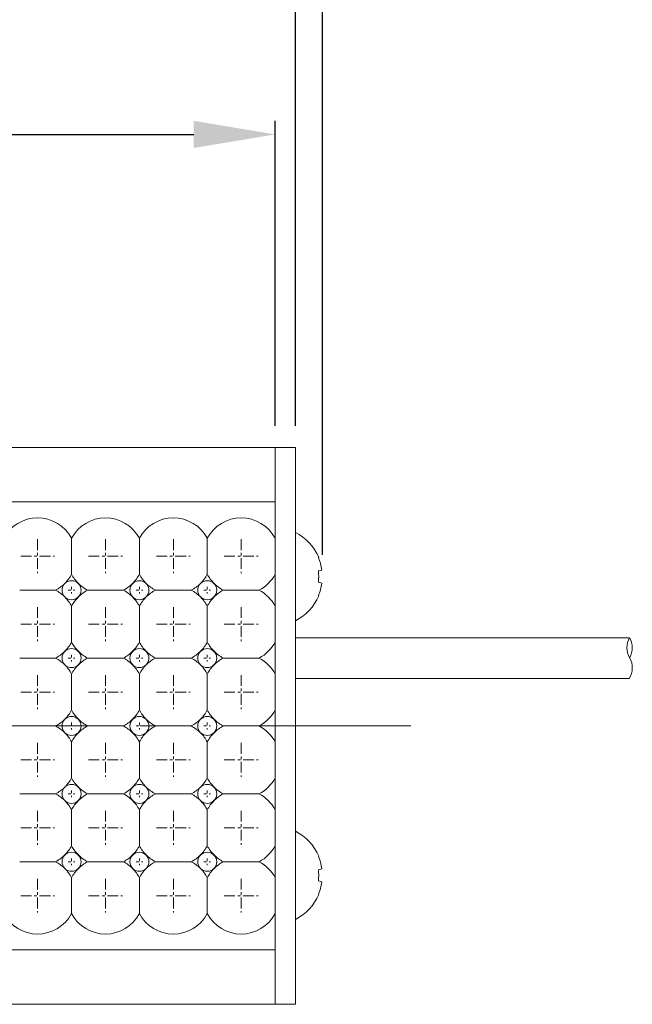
# Model space of a CAD drawing. Header units: millimetres. Extents: x -201 to 202, y 143 to 428.
# Tile 20 of 28: x 73 to 96, y 283 to 319. Entities that reach past the tile are written whole.
import ezdxf

# ---------------------------------------------------------------- set-up
doc = ezdxf.new("R2010")
doc.units = ezdxf.units.MM
doc.header["$LTSCALE"] = 0.25
doc.linetypes.add('CENTER', pattern=[50.8, 31.75, -6.35, 6.35, -6.35])
for name, color, linetype, lineweight in [('BASE', 7, 'Continuous', 20), ('CABLE', 7, 'Continuous', 20), ('CENTER', 1, 'CENTER', 9), ('DIMENSION', 6, 'Continuous', 9), ('LED LENS', 7, 'Continuous', 20), ('MXB8146', 7, 'Continuous', 20), ('SIDE PLATE', 7, 'Continuous', 20)]:
    doc.layers.add(name, color=color, linetype=linetype, lineweight=lineweight)
doc.styles.add('VS Standard', font='msgothic.ttc', dxfattribs={"height": 3})
doc.dimstyles.new('VS Standard x0.5', dxfattribs={"dimtxt": 3, "dimasz": 3, "dimexe": 0.5, "dimexo": 0.8, "dimgap": 0.5, "dimtad": 3, "dimlfac": 2, "dimrnd": 0.0001, "dimzin": 9, "dimdsep": 46, "dimtxsty": 'VS Standard', "dimcen": 0, "dimaunit": 1, "dimadec": 0, "dimazin": 2, "dimtfac": 1, "dimtmove": 0, "dimatfit": 3, "dimfxl": 1, "dimtolj": 1, "dimtzin": 0, "dimarcsym": 0})

# ---------------------------------------------------------------- blocks, each defined once
blk = doc.blocks.new('*D234')
at = {"layer": 'Defpoints', "color": 0}
for p in [(83.249, 324.157), (-118.251, 303.238), (83.249, 303.238)]:
    blk.add_point(p, dxfattribs=at)
at = {"layer": 'DIMENSION', "color": 0, "lineweight": -2}
for p, q in [((-118.251, 304.038), (-118.251, 324.657)), ((83.249, 304.038), (83.249, 324.657)), ((-115.251, 324.157), (80.249, 324.157))]:
    blk.add_line(p, q, dxfattribs=at)
at = {"layer": 'DIMENSION', "color": 0}
for points in [[(-115.251, 324.657), (-115.251, 323.657), (-118.251, 324.157)], [(80.249, 323.657), (80.249, 324.657), (83.249, 324.157)]]:
    blk.add_solid(points, dxfattribs=at)
at = {"layer": 'DIMENSION', "color": 0, "insert": (-17.501, 326.158), "char_height": 3, "attachment_point": 5, "style": 'VS Standard'}
blk.add_mtext('\\A1;403', dxfattribs=at)
blk = doc.blocks.new('*D235')
at = {"layer": 'Defpoints', "color": 0}
for p in [(82.499, 314.774), (-117.501, 303.238), (82.499, 303.238)]:
    blk.add_point(p, dxfattribs=at)
at = {"layer": 'DIMENSION', "color": 0, "lineweight": -2}
for p, q in [((-117.501, 304.038), (-117.501, 315.274)), ((82.499, 304.038), (82.499, 315.274)), ((-114.501, 314.774), (79.499, 314.774))]:
    blk.add_line(p, q, dxfattribs=at)
at = {"layer": 'DIMENSION', "color": 0}
for points in [[(-114.501, 315.274), (-114.501, 314.274), (-117.501, 314.774)], [(79.499, 314.274), (79.499, 315.274), (82.499, 314.774)]]:
    blk.add_solid(points, dxfattribs=at)
at = {"layer": 'DIMENSION', "color": 0, "insert": (-17.501, 316.774), "char_height": 3, "attachment_point": 5, "style": 'VS Standard'}
blk.add_mtext('\\A1;400', dxfattribs=at)
blk = doc.blocks.new('*D236')
at = {"layer": 'Defpoints', "color": 0}
for p in [(84.248, 333.394), (-119.254, 298.575), (84.248, 298.488)]:
    blk.add_point(p, dxfattribs=at)
at = {"layer": 'DIMENSION', "color": 0, "lineweight": -2}
for p, q in [((-119.254, 299.375), (-119.254, 333.894)), ((84.248, 299.288), (84.248, 333.894)), ((-116.254, 333.394), (81.248, 333.394))]:
    blk.add_line(p, q, dxfattribs=at)
at = {"layer": 'DIMENSION', "color": 0}
for points in [[(-116.254, 333.894), (-116.254, 332.894), (-119.254, 333.394)], [(81.248, 332.894), (81.248, 333.894), (84.248, 333.394)]]:
    blk.add_solid(points, dxfattribs=at)
at = {"layer": 'DIMENSION', "color": 0, "insert": (-17.503, 335.645), "char_height": 3, "attachment_point": 5, "style": 'VS Standard'}
blk.add_mtext('\\A1;\\A1;(407)', dxfattribs=at)

msp = doc.modelspace()

# ---------------------------------------------------------------- linework, layer by layer
at = {"layer": 'BASE'}
for p, q in [((-117.5007, 303.2382), (82.4993, 303.2382)), ((82.4993, 303.2382), (82.4993, 282.7382)), ((82.4993, 301.2382), (-117.5007, 301.2382)), ((-117.5007, 284.7382), (82.4993, 284.7382)), ((82.4993, 282.7382), (-118.2507, 282.7382))]:
    msp.add_line(p, q, dxfattribs=at)
at = {"layer": 'CABLE'}
for p, q in [((95.5458, 296.2382), (83.2493, 296.2382)), ((83.2493, 294.7382), (95.5459, 294.7382))]:
    msp.add_line(p, q, dxfattribs=at)
for centre, radius, start, end in [((96.1941, 295.8697), 0.7325, 149.79641, 210.20359), ((94.928, 295.8697), 0.7325, 329.79641, 30.20359), ((94.926, 295.1321), 0.7345, 327.56285, 30.16034)]:
    msp.add_arc(centre, radius, start, end, dxfattribs=at)
at = {"layer": 'CENTER', "ltscale": 0.05}
for p, q in [((73.7493, 299.8632), (73.7493, 298.6132)), ((76.2493, 299.8632), (76.2493, 298.6132)), ((78.7493, 299.8632), (78.7493, 298.6132)), ((81.2493, 299.8632), (81.2493, 298.6132)), ((73.1243, 299.2382), (74.3743, 299.2382)), ((75.6243, 299.2382), (76.8743, 299.2382)), ((78.1243, 299.2382), (79.3743, 299.2382)), ((80.6243, 299.2382), (81.8743, 299.2382)), ((73.7493, 297.3632), (73.7493, 296.1132)), ((76.2493, 297.3632), (76.2493, 296.1132)), ((78.7493, 297.3632), (78.7493, 296.1132)), ((81.2493, 297.3632), (81.2493, 296.1132)), ((73.1243, 296.7382), (74.3743, 296.7382)), ((75.6243, 296.7382), (76.8743, 296.7382)), ((78.1243, 296.7382), (79.3743, 296.7382)), ((80.6243, 296.7382), (81.8743, 296.7382)), ((73.7493, 294.8632), (73.7493, 293.6132)), ((76.2493, 294.8632), (76.2493, 293.6132)), ((78.7493, 294.8632), (78.7493, 293.6132)), ((81.2493, 294.8632), (81.2493, 293.6132)), ((73.1243, 294.2382), (74.3743, 294.2382)), ((75.6243, 294.2382), (76.8743, 294.2382)), ((78.1243, 294.2382), (79.3743, 294.2382)), ((80.6243, 294.2382), (81.8743, 294.2382)), ((73.7493, 292.3632), (73.7493, 291.1132)), ((76.2493, 292.3632), (76.2493, 291.1132)), ((78.7493, 292.3632), (78.7493, 291.1132)), ((81.2493, 292.3632), (81.2493, 291.1132)), ((73.1243, 291.7382), (74.3743, 291.7382)), ((75.6243, 291.7382), (76.8743, 291.7382)), ((78.1243, 291.7382), (79.3743, 291.7382)), ((80.6243, 291.7382), (81.8743, 291.7382)), ((73.7493, 289.8632), (73.7493, 288.6132)), ((76.2493, 289.8632), (76.2493, 288.6132)), ((78.7493, 289.8632), (78.7493, 288.6132)), ((81.2493, 289.8632), (81.2493, 288.6132)), ((73.1243, 289.2382), (74.3743, 289.2382)), ((75.6243, 289.2382), (76.8743, 289.2382)), ((78.1243, 289.2382), (79.3743, 289.2382)), ((80.6243, 289.2382), (81.8743, 289.2382)), ((73.7493, 287.3632), (73.7493, 286.1132)), ((76.2493, 287.3632), (76.2493, 286.1132)), ((78.7493, 287.3632), (78.7493, 286.1132)), ((81.2493, 287.3632), (81.2493, 286.1132)), ((73.1243, 286.7382), (74.3743, 286.7382)), ((75.6243, 286.7382), (76.8743, 286.7382)), ((78.1243, 286.7382), (79.3743, 286.7382)), ((80.6243, 286.7382), (81.8743, 286.7382))]:
    msp.add_line(p, q, dxfattribs=at)
at = {"layer": 'CENTER', "ltscale": 0.01}
for p, q in [((74.9993, 298.1132), (74.9993, 297.8632)), ((77.4993, 298.1132), (77.4993, 297.8632)), ((79.9993, 298.1132), (79.9993, 297.8632)), ((74.8743, 297.9882), (75.1243, 297.9882)), ((77.3743, 297.9882), (77.6243, 297.9882)), ((79.8743, 297.9882), (80.1243, 297.9882)), ((74.9993, 295.6132), (74.9993, 295.3632)), ((77.4993, 295.6132), (77.4993, 295.3632)), ((79.9993, 295.6132), (79.9993, 295.3632)), ((74.8743, 295.4882), (75.1243, 295.4882)), ((77.3743, 295.4882), (77.6243, 295.4882)), ((79.8743, 295.4882), (80.1243, 295.4882)), ((74.8743, 292.9882), (75.1243, 292.9882)), ((74.9993, 293.1132), (74.9993, 292.8632)), ((77.3743, 292.9882), (77.6243, 292.9882)), ((77.4993, 293.1132), (77.4993, 292.8632)), ((79.8743, 292.9882), (80.1243, 292.9882)), ((79.9993, 293.1132), (79.9993, 292.8632)), ((74.8743, 290.4882), (75.1243, 290.4882)), ((74.9993, 290.6132), (74.9993, 290.3632)), ((77.3743, 290.4882), (77.6243, 290.4882)), ((77.4993, 290.6132), (77.4993, 290.3632)), ((79.8743, 290.4882), (80.1243, 290.4882)), ((79.9993, 290.6132), (79.9993, 290.3632)), ((74.8743, 287.9882), (75.1243, 287.9882)), ((74.9993, 288.1132), (74.9993, 287.8632)), ((77.3743, 287.9882), (77.6243, 287.9882)), ((77.4993, 288.1132), (77.4993, 287.8632)), ((79.8743, 287.9882), (80.1243, 287.9882)), ((79.9993, 288.1132), (79.9993, 287.8632))]:
    msp.add_line(p, q, dxfattribs=at)
at = {"layer": 'CENTER'}
msp.add_line((-122.5007, 292.9882), (87.4993, 292.9882), dxfattribs=at)
at = {"layer": 'LED LENS'}
for p, q in [((82.4993, 301.2382), (82.4993, 284.7382)), ((74.9993, 299.8996), (74.9993, 299.2382)), ((77.4993, 299.8996), (77.4993, 299.2382)), ((79.9993, 299.8996), (79.9993, 299.2382)), ((74.9993, 299.2382), (74.9993, 298.5767)), ((77.4993, 299.2382), (77.4993, 298.5767)), ((79.9993, 299.2382), (79.9993, 298.5767)), ((73.0879, 297.9882), (74.4108, 297.9882)), ((75.5879, 297.9882), (76.9108, 297.9882)), ((78.0879, 297.9882), (79.4108, 297.9882)), ((80.5879, 297.9882), (81.9108, 297.9882)), ((74.9993, 297.3996), (74.9993, 296.7382)), ((77.4993, 297.3996), (77.4993, 296.7382)), ((79.9993, 297.3996), (79.9993, 296.7382)), ((74.9993, 296.7382), (74.9993, 296.0767)), ((77.4993, 296.7382), (77.4993, 296.0767)), ((79.9993, 296.7382), (79.9993, 296.0767)), ((73.0879, 295.4882), (74.4108, 295.4882)), ((75.5879, 295.4882), (76.9108, 295.4882)), ((78.0879, 295.4882), (79.4108, 295.4882)), ((80.5879, 295.4882), (81.9108, 295.4882)), ((74.9993, 294.8996), (74.9993, 294.2382)), ((77.4993, 294.8996), (77.4993, 294.2382)), ((79.9993, 294.8996), (79.9993, 294.2382)), ((74.9993, 294.2382), (74.9993, 293.5767)), ((77.4993, 294.2382), (77.4993, 293.5767)), ((79.9993, 294.2382), (79.9993, 293.5767)), ((73.0879, 292.9882), (74.4108, 292.9882)), ((75.5879, 292.9882), (76.9108, 292.9882)), ((78.0879, 292.9882), (79.4108, 292.9882)), ((80.5879, 292.9882), (81.9108, 292.9882)), ((74.9993, 292.3996), (74.9993, 291.7382)), ((77.4993, 292.3996), (77.4993, 291.7382)), ((79.9993, 292.3996), (79.9993, 291.7382)), ((74.9993, 291.7382), (74.9993, 291.0767)), ((77.4993, 291.7382), (77.4993, 291.0767)), ((79.9993, 291.7382), (79.9993, 291.0767)), ((73.0879, 290.4882), (74.4108, 290.4882)), ((75.5879, 290.4882), (76.9108, 290.4882)), ((78.0879, 290.4882), (79.4108, 290.4882)), ((80.5879, 290.4882), (81.9108, 290.4882)), ((74.9993, 289.8996), (74.9993, 289.2382)), ((77.4993, 289.8996), (77.4993, 289.2382)), ((79.9993, 289.2382), (79.9993, 289.8996)), ((74.9993, 289.2382), (74.9993, 288.5767)), ((77.4993, 289.2382), (77.4993, 288.5767)), ((79.9993, 288.5767), (79.9993, 289.2382)), ((73.0879, 287.9882), (74.4108, 287.9882)), ((75.5879, 287.9882), (76.9108, 287.9882)), ((78.0879, 287.9882), (79.4108, 287.9882)), ((80.5879, 287.9882), (81.9108, 287.9882)), ((74.9993, 287.3996), (74.9993, 286.7382)), ((77.4993, 286.7382), (77.4993, 287.3996)), ((79.9993, 286.7382), (79.9993, 287.3996)), ((74.9993, 286.7382), (74.9993, 286.0767)), ((77.4993, 286.0767), (77.4993, 286.7382)), ((79.9993, 286.0767), (79.9993, 286.7382))]:
    msp.add_line(p, q, dxfattribs=at)
for centre, radius, start, end in [((73.7493, 299.2382), 1.4142, 27.88557, 152.11443), ((76.2493, 299.2382), 1.4142, 27.88557, 152.11443), ((78.7493, 299.2382), 1.4142, 27.88557, 152.11443), ((81.2493, 299.2382), 1.4142, 27.88557, 152.11443), ((73.7493, 299.2382), 1.4142, 315, 332.11443), ((76.2493, 299.2382), 1.4142, 207.88557, 225), ((76.2493, 299.2382), 1.4142, 315, 332.11443), ((78.7493, 299.2382), 1.4142, 207.88557, 225), ((78.7493, 299.2382), 1.4142, 315, 332.11443), ((81.2493, 299.2382), 1.4142, 207.88557, 225), ((81.2493, 299.2382), 1.4142, 297.88557, 332.11443), ((73.7493, 299.2382), 1.4142, 297.88557, 315), ((74.9993, 297.9882), 0.35, 135, 225), ((74.9993, 297.9882), 0.35, 45, 135), ((74.9993, 297.9882), 0.35, 0, 45), ((76.2493, 299.2382), 1.4142, 225, 242.11443), ((76.2493, 299.2382), 1.4142, 297.88557, 315), ((77.4993, 297.9882), 0.35, 135, 225), ((77.4993, 297.9882), 0.35, 45, 135), ((77.4993, 297.9882), 0.35, 0, 45), ((78.7493, 299.2382), 1.4142, 225, 242.11443), ((78.7493, 299.2382), 1.4142, 297.88557, 315), ((79.9993, 297.9882), 0.35, 135, 225), ((79.9993, 297.9882), 0.35, 45, 135), ((79.9993, 297.9882), 0.35, 0, 45), ((81.2493, 299.2382), 1.4142, 225, 242.11443), ((73.7493, 296.7382), 1.4142, 45, 62.11443), ((73.7493, 296.7382), 1.4142, 27.88557, 45), ((74.9993, 297.9882), 0.35, 225, 315), ((76.2493, 296.7382), 1.4142, 135, 152.11443), ((74.9993, 297.9882), 0.35, 315, 0), ((76.2493, 296.7382), 1.4142, 117.88557, 135), ((76.2493, 296.7382), 1.4142, 45, 62.11443), ((76.2493, 296.7382), 1.4142, 27.88557, 45), ((77.4993, 297.9882), 0.35, 225, 315), ((78.7493, 296.7382), 1.4142, 135, 152.11443), ((77.4993, 297.9882), 0.35, 315, 0), ((78.7493, 296.7382), 1.4142, 117.88557, 135), ((78.7493, 296.7382), 1.4142, 45, 62.11443), ((78.7493, 296.7382), 1.4142, 27.88557, 45), ((79.9993, 297.9882), 0.35, 225, 315), ((81.2493, 296.7382), 1.4142, 135, 152.11443), ((79.9993, 297.9882), 0.35, 315, 0), ((81.2493, 296.7382), 1.4142, 117.88557, 135), ((81.2493, 296.7382), 1.4142, 27.88557, 62.11443), ((73.7493, 296.7382), 1.4142, 315, 332.11443), ((76.2493, 296.7382), 1.4142, 207.88557, 225), ((76.2493, 296.7382), 1.4142, 315, 332.11443), ((78.7493, 296.7382), 1.4142, 207.88557, 225), ((78.7493, 296.7382), 1.4142, 315, 332.11443), ((81.2493, 296.7382), 1.4142, 207.88557, 225), ((81.2493, 296.7382), 1.4142, 297.88557, 332.11443), ((73.7493, 296.7382), 1.4142, 297.88557, 315), ((74.9993, 295.4882), 0.35, 135, 225), ((74.9993, 295.4882), 0.35, 45, 135), ((74.9993, 295.4882), 0.35, 0, 45), ((76.2493, 296.7382), 1.4142, 225, 242.11443), ((76.2493, 296.7382), 1.4142, 297.88557, 315), ((77.4993, 295.4882), 0.35, 135, 225), ((77.4993, 295.4882), 0.35, 45, 135), ((77.4993, 295.4882), 0.35, 0, 45), ((78.7493, 296.7382), 1.4142, 225, 242.11443), ((78.7493, 296.7382), 1.4142, 297.88557, 315), ((79.9993, 295.4882), 0.35, 135, 225), ((79.9993, 295.4882), 0.35, 45, 135), ((79.9993, 295.4882), 0.35, 0, 45), ((81.2493, 296.7382), 1.4142, 225, 242.11443), ((73.7493, 294.2382), 1.4142, 45, 62.11443), ((73.7493, 294.2382), 1.4142, 27.88557, 45), ((74.9993, 295.4882), 0.35, 225, 315), ((76.2493, 294.2382), 1.4142, 135, 152.11443), ((74.9993, 295.4882), 0.35, 315, 0), ((76.2493, 294.2382), 1.4142, 117.88557, 135), ((76.2493, 294.2382), 1.4142, 45, 62.11443), ((76.2493, 294.2382), 1.4142, 27.88557, 45), ((77.4993, 295.4882), 0.35, 225, 315), ((78.7493, 294.2382), 1.4142, 135, 152.11443), ((77.4993, 295.4882), 0.35, 315, 0), ((78.7493, 294.2382), 1.4142, 117.88557, 135), ((78.7493, 294.2382), 1.4142, 45, 62.11443), ((78.7493, 294.2382), 1.4142, 27.88557, 45), ((79.9993, 295.4882), 0.35, 225, 315), ((81.2493, 294.2382), 1.4142, 135, 152.11443), ((79.9993, 295.4882), 0.35, 315, 0), ((81.2493, 294.2382), 1.4142, 117.88557, 135), ((81.2493, 294.2382), 1.4142, 27.88557, 62.11443), ((73.7493, 294.2382), 1.4142, 315, 332.11443), ((76.2493, 294.2382), 1.4142, 207.88557, 225), ((76.2493, 294.2382), 1.4142, 315, 332.11443), ((78.7493, 294.2382), 1.4142, 207.88557, 225), ((78.7493, 294.2382), 1.4142, 315, 332.11443), ((81.2493, 294.2382), 1.4142, 207.88557, 225), ((81.2493, 294.2382), 1.4142, 297.88557, 332.11443), ((73.7493, 294.2382), 1.4142, 297.88557, 315), ((73.7493, 291.7382), 1.4142, 45, 62.11443), ((74.9993, 292.9882), 0.35, 135, 225), ((74.9993, 292.9882), 0.35, 45, 135), ((74.9993, 292.9882), 0.35, 0, 45), ((74.9993, 292.9882), 0.35, 315, 0), ((76.2493, 294.2382), 1.4142, 225, 242.11443), ((76.2493, 291.7382), 1.4142, 117.88557, 135), ((76.2493, 294.2382), 1.4142, 297.88557, 315), ((76.2493, 291.7382), 1.4142, 45, 62.11443), ((77.4993, 292.9882), 0.35, 135, 225), ((77.4993, 292.9882), 0.35, 45, 135), ((77.4993, 292.9882), 0.35, 0, 45), ((77.4993, 292.9882), 0.35, 315, 0), ((78.7493, 294.2382), 1.4142, 225, 242.11443), ((78.7493, 291.7382), 1.4142, 117.88557, 135), ((78.7493, 294.2382), 1.4142, 297.88557, 315), ((78.7493, 291.7382), 1.4142, 45, 62.11443), ((79.9993, 292.9882), 0.35, 135, 225), ((79.9993, 292.9882), 0.35, 45, 135), ((79.9993, 292.9882), 0.35, 0, 45), ((79.9993, 292.9882), 0.35, 315, 0), ((81.2493, 294.2382), 1.4142, 225, 242.11443), ((81.2493, 291.7382), 1.4142, 117.88557, 135), ((81.2493, 291.7382), 1.4142, 27.88557, 62.11443), ((73.7493, 291.7382), 1.4142, 27.88557, 45), ((74.9993, 292.9882), 0.35, 225, 315), ((76.2493, 291.7382), 1.4142, 135, 152.11443), ((76.2493, 291.7382), 1.4142, 27.88557, 45), ((77.4993, 292.9882), 0.35, 225, 315), ((78.7493, 291.7382), 1.4142, 135, 152.11443), ((78.7493, 291.7382), 1.4142, 27.88557, 45), ((79.9993, 292.9882), 0.35, 225, 315), ((81.2493, 291.7382), 1.4142, 135, 152.11443), ((73.7493, 291.7382), 1.4142, 315, 332.11443), ((74.9993, 290.4882), 0.35, 45, 135), ((76.2493, 291.7382), 1.4142, 207.88557, 225), ((76.2493, 291.7382), 1.4142, 315, 332.11443), ((77.4993, 290.4882), 0.35, 45, 135), ((78.7493, 291.7382), 1.4142, 207.88557, 225), ((78.7493, 291.7382), 1.4142, 315, 332.11443), ((79.9993, 290.4882), 0.35, 45, 135), ((81.2493, 291.7382), 1.4142, 207.88557, 225), ((81.2493, 291.7382), 1.4142, 297.88557, 332.11443), ((73.7493, 291.7382), 1.4142, 297.88557, 315), ((73.7493, 289.2382), 1.4142, 45, 62.11443), ((74.9993, 290.4882), 0.35, 135, 225), ((74.9993, 290.4882), 0.35, 0, 45), ((74.9993, 290.4882), 0.35, 315, 0), ((76.2493, 291.7382), 1.4142, 225, 242.11443), ((76.2493, 289.2382), 1.4142, 117.88557, 135), ((76.2493, 291.7382), 1.4142, 297.88557, 315), ((76.2493, 289.2382), 1.4142, 45, 62.11443), ((77.4993, 290.4882), 0.35, 135, 225), ((77.4993, 290.4882), 0.35, 0, 45), ((77.4993, 290.4882), 0.35, 315, 0), ((78.7493, 291.7382), 1.4142, 225, 242.11443), ((78.7493, 289.2382), 1.4142, 117.88557, 135), ((78.7493, 291.7382), 1.4142, 297.88557, 315), ((78.7493, 289.2382), 1.4142, 45, 62.11443), ((79.9993, 290.4882), 0.35, 135, 225), ((79.9993, 290.4882), 0.35, 0, 45), ((79.9993, 290.4882), 0.35, 315, 0), ((81.2493, 291.7382), 1.4142, 225, 242.11443), ((81.2493, 289.2382), 1.4142, 117.88557, 135), ((81.2493, 289.2382), 1.4142, 27.88557, 62.11443), ((73.7493, 289.2382), 1.4142, 27.88557, 45), ((74.9993, 290.4882), 0.35, 225, 315), ((76.2493, 289.2382), 1.4142, 135, 152.11443), ((76.2493, 289.2382), 1.4142, 27.88557, 45), ((77.4993, 290.4882), 0.35, 225, 315), ((78.7493, 289.2382), 1.4142, 135, 152.11443), ((78.7493, 289.2382), 1.4142, 27.88557, 45), ((79.9993, 290.4882), 0.35, 225, 315), ((81.2493, 289.2382), 1.4142, 135, 152.11443), ((73.7493, 289.2382), 1.4142, 315, 332.11443), ((74.9993, 287.9882), 0.35, 45, 135), ((76.2493, 289.2382), 1.4142, 207.88557, 225), ((76.2493, 289.2382), 1.4142, 315, 332.11443), ((77.4993, 287.9882), 0.35, 45, 135), ((78.7493, 289.2382), 1.4142, 207.88557, 225), ((78.7493, 289.2382), 1.4142, 315, 332.11443), ((79.9993, 287.9882), 0.35, 45, 135), ((81.2493, 289.2382), 1.4142, 207.88557, 225), ((81.2493, 289.2382), 1.4142, 297.88557, 332.11443), ((73.7493, 289.2382), 1.4142, 297.88557, 315), ((73.7493, 286.7382), 1.4142, 45, 62.11443), ((74.9993, 287.9882), 0.35, 135, 225), ((74.9993, 287.9882), 0.35, 0, 45), ((74.9993, 287.9882), 0.35, 315, 0), ((76.2493, 289.2382), 1.4142, 225, 242.11443), ((76.2493, 286.7382), 1.4142, 117.88557, 135), ((76.2493, 289.2382), 1.4142, 297.88557, 315), ((76.2493, 286.7382), 1.4142, 45, 62.11443), ((77.4993, 287.9882), 0.35, 135, 225), ((77.4993, 287.9882), 0.35, 0, 45), ((77.4993, 287.9882), 0.35, 315, 0), ((78.7493, 289.2382), 1.4142, 225, 242.11443), ((78.7493, 286.7382), 1.4142, 117.88557, 135), ((78.7493, 289.2382), 1.4142, 297.88557, 315), ((78.7493, 286.7382), 1.4142, 45, 62.11443), ((79.9993, 287.9882), 0.35, 135, 225), ((79.9993, 287.9882), 0.35, 0, 45), ((79.9993, 287.9882), 0.35, 315, 0), ((81.2493, 289.2382), 1.4142, 225, 242.11443), ((81.2493, 286.7382), 1.4142, 117.88557, 135), ((81.2493, 286.7382), 1.4142, 27.88557, 62.11443), ((73.7493, 286.7382), 1.4142, 27.88557, 45), ((74.9993, 287.9882), 0.35, 225, 315), ((76.2493, 286.7382), 1.4142, 135, 152.11443), ((76.2493, 286.7382), 1.4142, 27.88557, 45), ((77.4993, 287.9882), 0.35, 225, 315), ((78.7493, 286.7382), 1.4142, 135, 152.11443), ((78.7493, 286.7382), 1.4142, 27.88557, 45), ((79.9993, 287.9882), 0.35, 225, 315), ((81.2493, 286.7382), 1.4142, 135, 152.11443), ((73.7493, 286.7382), 1.4142, 207.88557, 332.11443), ((76.2493, 286.7382), 1.4142, 207.88557, 332.11443), ((78.7493, 286.7382), 1.4142, 207.88557, 332.11443), ((81.2493, 286.7382), 1.4142, 207.88557, 332.11443)]:
    msp.add_arc(centre, radius, start, end, dxfattribs=at)
at = {"layer": 'MXB8146'}
for p, q in [((83.2493, 300.1132), (83.2493, 296.8632)), ((84.093, 299.1963), (84.1046, 299.1994)), ((84.093, 298.6963), (84.217, 298.7295)), ((84.217, 298.2468), (84.093, 298.2801)), ((84.1046, 297.7769), (84.093, 297.7801)), ((83.2493, 285.8632), (83.2493, 289.1132)), ((84.1046, 288.1994), (84.093, 288.1963)), ((84.217, 287.7295), (84.093, 287.6963)), ((84.093, 287.2801), (84.217, 287.2468)), ((84.093, 286.7801), (84.1046, 286.7769))]:
    msp.add_line(p, q, dxfattribs=at)
for centre, radius, start, end in [((82.429, 298.4882), 1.8203, 22.99918, 63.215), ((82.3768, 298.4903), 1.8557, 7.40652, 22.36075), ((82.2389, 298.4882), 1.8657, 353.59563, 6.40437), ((82.3768, 298.486), 1.8557, 337.63925, 352.59348), ((82.429, 298.4882), 1.8203, 296.785, 337.00082), ((82.429, 287.4882), 1.8203, 22.99918, 63.215), ((82.3768, 287.4903), 1.8557, 7.40652, 22.36075), ((82.2389, 287.4882), 1.8657, 353.59563, 6.40437), ((82.3768, 287.486), 1.8557, 337.63925, 352.59348), ((82.429, 287.4882), 1.8203, 296.785, 337.00082)]:
    msp.add_arc(centre, radius, start, end, dxfattribs=at)
at = {"layer": 'SIDE PLATE'}
msp.add_lwpolyline([(83.2493, 282.7382), (83.2493, 303.2382), (82.4993, 303.2382), (82.4993, 282.7382)], close=True, dxfattribs=at)

# ---------------------------------------------------------------- dimensions: what is measured, and where the dimension line sits
at = {"layer": 'DIMENSION'}
dim = msp.add_linear_dim(base=(84.2484, 333.3941), p1=(-119.2538, 298.5752), p2=(84.2484, 298.4882), text='\\A1;(<>)', dimstyle='VS Standard x0.5', dxfattribs=at)
dim.commit()
dim.dimension.update_dxf_attribs({"geometry": '*D236', "text_midpoint": (-17.5027, 333.3941), "dimtype": 160})
for base, p1, p2, picture, middle in [((83.2493, 324.1574), (-118.2507, 303.2382), (83.2493, 303.2382), '*D234', (-17.5007, 324.1574)), ((82.4993, 314.7741), (-117.5007, 303.2382), (82.4993, 303.2382), '*D235', (-17.5007, 314.7741))]:
    dim = msp.add_linear_dim(base=base, p1=p1, p2=p2, dimstyle='VS Standard x0.5', dxfattribs=at)
    dim.commit()
    dim.dimension.update_dxf_attribs({"geometry": picture, "text_midpoint": middle, "dimtype": 160})

doc.saveas('drawing.dxf')
